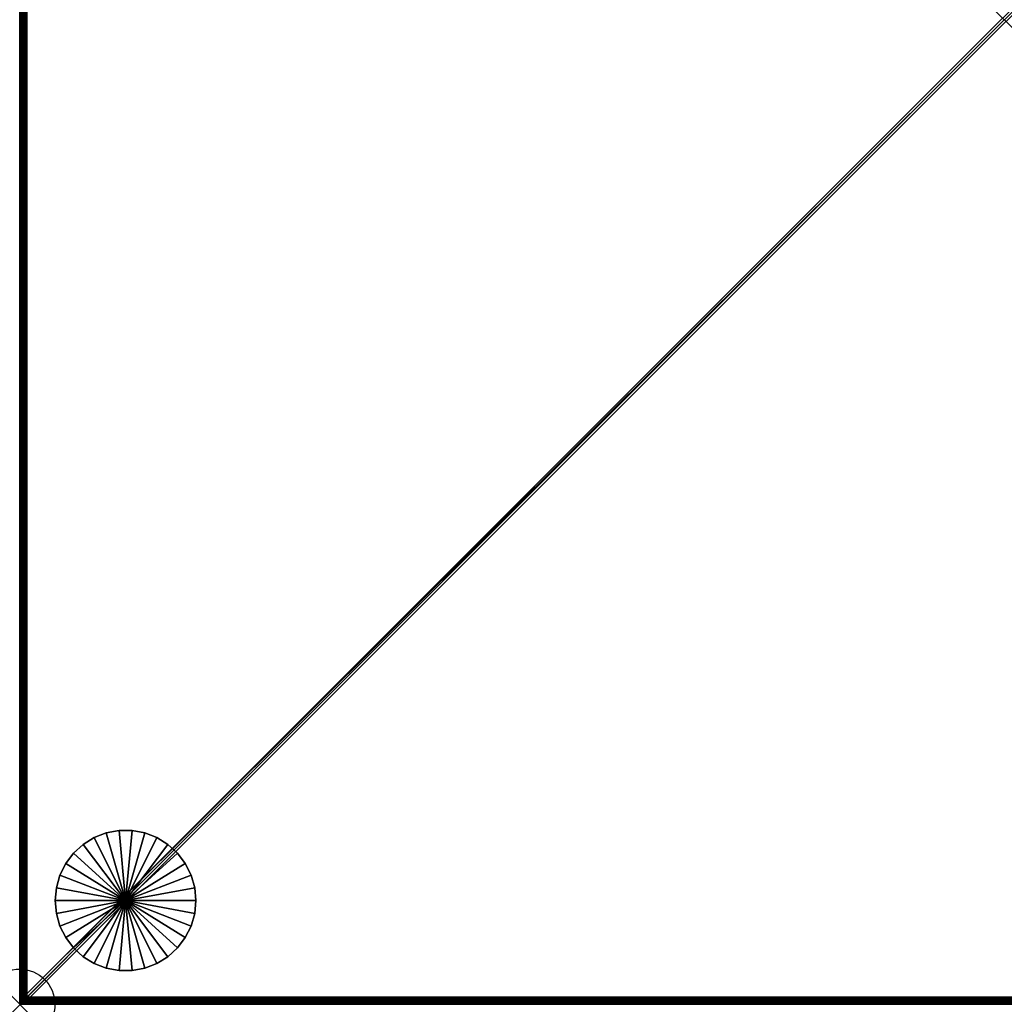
# Model space of a CAD drawing. Header units: inches. Extents: x 0 to 28, y -28 to 0.
# Tile 1 of 4: x 0 to 14, y -28 to -14. Entities that reach past the tile are written whole.
import ezdxf

# ---------------------------------------------------------------- set-up
doc = ezdxf.new("R2010")
doc.units = ezdxf.units.IN
doc.header["$MEASUREMENT"] = 0
doc.header["$PDMODE"] = 35
doc.header["$PDSIZE"] = 1
for name, color, linetype in [('A-FURN-3-NODE', 7, 'Continuous'), ('A-FURN-3-ST', 151, 'Continuous'), ('A-FURN-3-ST-LG', 252, 'Continuous')]:
    doc.layers.add(name, color=color, linetype=linetype)
doc.layers.add('A-FURN-3-ST-LM', color=7, linetype='Continuous', true_color=0xffbd7a)

msp = doc.modelspace()

# ---------------------------------------------------------------- linework, layer by layer
at = {"layer": 'A-FURN-3-NODE'}
msp.add_point((0, -28), dxfattribs=at)

# ---------------------------------------------------------------- meshes
at = {"layer": 'A-FURN-3-ST'}
mesh = msp.add_polyface(dxfattribs=at)
corners = [(28, -28, 13.5), (28, 0, 1.323), (28, -28, 1.323), (28, 0, 13.5), (0, -28, 13.5), (0, -28, 1.323), (0, 0, 13.5), (0, 0, 1.323)]
mesh.append_faces([[corners[k] for k in face] for face in [(0, 1, 3), (4, 2, 0), (6, 5, 4), (3, 7, 6), (5, 1, 2), (0, 6, 4)]], dxfattribs={"vtx0": -1})
mesh.append_faces([[corners[k] for k in face] for face in [(2, 1, 0), (5, 2, 4), (7, 5, 6), (1, 7, 3), (7, 1, 5), (3, 6, 0)]], dxfattribs={"vtx1": -1})
at = {"layer": 'A-FURN-3-ST-LG'}
mesh = msp.add_polyface(dxfattribs=at)
corners = [(1.505, -26.525, 0), (1.413, -25.53, 0), (1.597, -25.53, 0), (1.231, -25.564, 0), (1.059, -25.63, 0), (0.902, -25.727, 0), (0.766, -25.852, 0), (0.655, -25.999, 0), (0.572, -26.164, 0), (0.522, -26.342, 0), (1.413, -25.53, 0.3), (1.231, -25.564, 0.3), (1.059, -25.63, 0.3), (0.902, -25.727, 0.3), (1.597, -25.53, 0.3), (1.413, -25.53, 0.6), (1.231, -25.564, 0.6), (1.059, -25.63, 0.6), (0.902, -25.727, 0.6), (1.597, -25.53, 0.6), (1.413, -25.53, 0.9), (1.231, -25.564, 0.9), (1.059, -25.63, 0.9), (0.902, -25.727, 0.9), (1.597, -25.53, 0.9), (1.413, -25.53, 1.2), (1.231, -25.564, 1.2), (1.059, -25.63, 1.2), (0.902, -25.727, 1.2), (1.597, -25.53, 1.2), (1.413, -25.53, 1.5), (1.231, -25.564, 1.5), (1.059, -25.63, 1.5), (0.902, -25.727, 1.5), (0.766, -25.852, 1.5), (1.505, -26.525, 1.5), (0.655, -25.999, 1.5), (0.572, -26.164, 1.5), (0.522, -26.342, 1.5)]
mesh.append_faces([[corners[k] for k in face] for face in [(1, 11, 10), (3, 12, 11), (4, 13, 12), (10, 16, 15), (11, 17, 16), (12, 18, 17), (15, 21, 20), (16, 22, 21), (17, 23, 22), (20, 26, 25), (21, 27, 26), (22, 28, 27), (25, 31, 30), (26, 32, 31), (27, 33, 32), (28, 34, 33)]], dxfattribs={"vtx0": -1})
mesh.append_faces([[corners[k] for k in face] for face in [(0, 1, 2), (0, 3, 1), (0, 4, 3), (0, 5, 4), (0, 6, 5), (0, 7, 6), (0, 8, 7), (0, 9, 8), (35, 30, 31), (35, 31, 32), (35, 32, 33), (35, 33, 34), (35, 34, 36), (35, 36, 37), (35, 37, 38)]], dxfattribs={"vtx0": -1, "vtx2": -1})
mesh.append_faces([[corners[k] for k in face] for face in [(2, 1, 10), (1, 3, 11), (3, 4, 12), (4, 5, 13), (14, 10, 15), (10, 11, 16), (11, 12, 17), (12, 13, 18), (19, 15, 20), (15, 16, 21), (16, 17, 22), (17, 18, 23), (24, 20, 25), (20, 21, 26), (21, 22, 27), (22, 23, 28), (29, 25, 30), (25, 26, 31), (26, 27, 32), (27, 28, 33)]], dxfattribs={"vtx2": -1})
mesh = msp.add_polyface(dxfattribs=at)
corners = [(1.505, -26.525, 0), (2.437, -26.164, 0), (2.488, -26.342, 0), (2.355, -25.999, 0), (2.244, -25.852, 0), (2.108, -25.727, 0), (1.951, -25.63, 0), (1.779, -25.564, 0), (1.597, -25.53, 0), (2.108, -25.727, 0.3), (1.951, -25.63, 0.3), (1.779, -25.564, 0.3), (1.597, -25.53, 0.3), (1.413, -25.53, 0.3), (1.951, -25.63, 0.6), (2.108, -25.727, 0.6), (1.779, -25.564, 0.6), (1.597, -25.53, 0.6), (1.413, -25.53, 0.6), (1.951, -25.63, 0.9), (2.108, -25.727, 0.9), (1.779, -25.564, 0.9), (1.597, -25.53, 0.9), (1.413, -25.53, 0.9), (1.951, -25.63, 1.2), (2.108, -25.727, 1.2), (1.779, -25.564, 1.2), (1.597, -25.53, 1.2), (1.413, -25.53, 1.2), (1.951, -25.63, 1.5), (2.108, -25.727, 1.5), (1.779, -25.564, 1.5), (1.597, -25.53, 1.5), (1.413, -25.53, 1.5), (1.505, -26.525, 1.5), (2.488, -26.342, 1.5), (2.437, -26.164, 1.5), (2.355, -25.999, 1.5), (2.244, -25.852, 1.5)]
mesh.append_faces([[corners[k] for k in face] for face in [(5, 10, 9), (6, 11, 10), (7, 12, 11), (8, 13, 12), (9, 14, 15), (10, 16, 14), (11, 17, 16), (12, 18, 17), (15, 19, 20), (14, 21, 19), (16, 22, 21), (17, 23, 22), (20, 24, 25), (19, 26, 24), (21, 27, 26), (22, 28, 27), (25, 29, 30), (24, 31, 29), (26, 32, 31), (27, 33, 32)]], dxfattribs={"vtx0": -1})
mesh.append_faces([[corners[k] for k in face] for face in [(0, 1, 2), (0, 3, 1), (0, 4, 3), (0, 5, 4), (0, 6, 5), (0, 7, 6), (0, 8, 7), (34, 35, 36), (34, 36, 37), (34, 37, 38), (34, 38, 30), (34, 30, 29), (34, 29, 31), (34, 31, 32), (34, 32, 33)]], dxfattribs={"vtx0": -1, "vtx2": -1})
mesh.append_faces([[corners[k] for k in face] for face in [(4, 5, 9), (5, 6, 10), (6, 7, 11), (7, 8, 12), (9, 10, 14), (10, 11, 16), (11, 12, 17), (15, 14, 19), (14, 16, 21), (16, 17, 22), (20, 19, 24), (19, 21, 26), (21, 22, 27), (25, 24, 29), (24, 26, 31), (26, 27, 32)]], dxfattribs={"vtx2": -1})
mesh = msp.add_polyface(dxfattribs=at)
corners = [(1.505, -26.525, 0), (0.505, -26.525, 0), (0.522, -26.342, 0), (0.902, -25.727, 0), (0.766, -25.852, 0.3), (0.902, -25.727, 0.3), (0.766, -25.852, 0), (0.655, -25.999, 0.3), (0.655, -25.999, 0), (0.572, -26.164, 0.3), (0.572, -26.164, 0), (0.522, -26.342, 0.3), (0.505, -26.525, 0.3), (0.766, -25.852, 0.6), (0.902, -25.727, 0.6), (0.655, -25.999, 0.6), (0.572, -26.164, 0.6), (0.522, -26.342, 0.6), (0.505, -26.525, 0.6), (0.766, -25.852, 0.9), (0.902, -25.727, 0.9), (0.655, -25.999, 0.9), (0.572, -26.164, 0.9), (0.522, -26.342, 0.9), (0.505, -26.525, 0.9), (0.766, -25.852, 1.2), (0.902, -25.727, 1.2), (0.655, -25.999, 1.2), (0.572, -26.164, 1.2), (0.522, -26.342, 1.2), (0.505, -26.525, 1.2), (0.766, -25.852, 1.5), (0.655, -25.999, 1.5), (0.572, -26.164, 1.5), (0.522, -26.342, 1.5), (0.505, -26.525, 1.5), (1.505, -26.525, 1.5)]
mesh.append_faces([[corners[k] for k in face] for face in [(3, 4, 5), (6, 7, 4), (8, 9, 7), (10, 11, 9), (2, 12, 11), (5, 13, 14), (4, 15, 13), (7, 16, 15), (9, 17, 16), (11, 18, 17), (14, 19, 20), (13, 21, 19), (15, 22, 21), (16, 23, 22), (17, 24, 23), (20, 25, 26), (19, 27, 25), (21, 28, 27), (22, 29, 28), (23, 30, 29), (25, 32, 31), (27, 33, 32), (28, 34, 33), (29, 35, 34)]], dxfattribs={"vtx0": -1})
mesh.append_faces([[corners[k] for k in face] for face in [(0, 1, 2), (36, 34, 35)]], dxfattribs={"vtx0": -1, "vtx2": -1})
mesh.append_faces([[corners[k] for k in face] for face in [(3, 6, 4), (6, 8, 7), (8, 10, 9), (10, 2, 11), (2, 1, 12), (5, 4, 13), (4, 7, 15), (7, 9, 16), (9, 11, 17), (11, 12, 18), (14, 13, 19), (13, 15, 21), (15, 16, 22), (16, 17, 23), (17, 18, 24), (20, 19, 25), (19, 21, 27), (21, 22, 28), (22, 23, 29), (23, 24, 30), (26, 25, 31), (25, 27, 32), (27, 28, 33), (28, 29, 34), (29, 30, 35)]], dxfattribs={"vtx2": -1})
mesh = msp.add_polyface(dxfattribs=at)
corners = [(1.505, -26.525, 0), (2.488, -26.342, 0), (2.505, -26.525, 0), (2.488, -26.342, 0.3), (2.505, -26.525, 0.3), (2.437, -26.164, 0.3), (2.437, -26.164, 0), (2.355, -25.999, 0.3), (2.355, -25.999, 0), (2.244, -25.852, 0.3), (2.244, -25.852, 0), (2.108, -25.727, 0.3), (2.488, -26.342, 0.6), (2.505, -26.525, 0.6), (2.437, -26.164, 0.6), (2.355, -25.999, 0.6), (2.244, -25.852, 0.6), (2.108, -25.727, 0.6), (2.488, -26.342, 0.9), (2.505, -26.525, 0.9), (2.437, -26.164, 0.9), (2.355, -25.999, 0.9), (2.244, -25.852, 0.9), (2.108, -25.727, 0.9), (2.488, -26.342, 1.2), (2.505, -26.525, 1.2), (2.437, -26.164, 1.2), (2.355, -25.999, 1.2), (2.244, -25.852, 1.2), (2.108, -25.727, 1.2), (2.488, -26.342, 1.5), (2.505, -26.525, 1.5), (2.437, -26.164, 1.5), (2.355, -25.999, 1.5), (2.244, -25.852, 1.5), (2.108, -25.727, 1.5), (1.505, -26.525, 1.5)]
mesh.append_faces([[corners[k] for k in face] for face in [(2, 3, 4), (1, 5, 3), (6, 7, 5), (8, 9, 7), (10, 11, 9), (4, 12, 13), (3, 14, 12), (5, 15, 14), (7, 16, 15), (9, 17, 16), (13, 18, 19), (12, 20, 18), (14, 21, 20), (15, 22, 21), (16, 23, 22), (19, 24, 25), (18, 26, 24), (20, 27, 26), (21, 28, 27), (22, 29, 28), (25, 30, 31), (24, 32, 30), (26, 33, 32), (27, 34, 33), (28, 35, 34)]], dxfattribs={"vtx0": -1})
mesh.append_faces([[corners[k] for k in face] for face in [(0, 1, 2), (36, 31, 30)]], dxfattribs={"vtx0": -1, "vtx2": -1})
mesh.append_faces([[corners[k] for k in face] for face in [(2, 1, 3), (1, 6, 5), (6, 8, 7), (8, 10, 9), (4, 3, 12), (3, 5, 14), (5, 7, 15), (7, 9, 16), (9, 11, 17), (13, 12, 18), (12, 14, 20), (14, 15, 21), (15, 16, 22), (16, 17, 23), (19, 18, 24), (18, 20, 26), (20, 21, 27), (21, 22, 28), (22, 23, 29), (25, 24, 30), (24, 26, 32), (26, 27, 33), (27, 28, 34), (28, 29, 35)]], dxfattribs={"vtx2": -1})
mesh = msp.add_polyface(dxfattribs=at)
corners = [(1.505, -26.525, 0), (0.522, -26.709, 0), (0.505, -26.525, 0), (0.522, -26.709, 0.3), (0.505, -26.525, 0.3), (0.572, -26.887, 0.3), (0.572, -26.887, 0), (0.655, -27.052, 0.3), (0.655, -27.052, 0), (0.766, -27.199, 0.3), (0.766, -27.199, 0), (0.902, -27.323, 0.3), (0.902, -27.323, 0), (0.522, -26.709, 0.6), (0.505, -26.525, 0.6), (0.572, -26.887, 0.6), (0.655, -27.052, 0.6), (0.766, -27.199, 0.6), (0.902, -27.323, 0.6), (0.522, -26.709, 0.9), (0.505, -26.525, 0.9), (0.572, -26.887, 0.9), (0.655, -27.052, 0.9), (0.766, -27.199, 0.9), (0.902, -27.323, 0.9), (0.522, -26.709, 1.2), (0.505, -26.525, 1.2), (0.572, -26.887, 1.2), (0.655, -27.052, 1.2), (0.766, -27.199, 1.2), (0.902, -27.323, 1.2), (0.522, -26.709, 1.5), (0.505, -26.525, 1.5), (0.572, -26.887, 1.5), (0.655, -27.052, 1.5), (0.766, -27.199, 1.5), (0.902, -27.323, 1.5), (1.505, -26.525, 1.5)]
mesh.append_faces([[corners[k] for k in face] for face in [(2, 3, 4), (1, 5, 3), (6, 7, 5), (8, 9, 7), (10, 11, 9), (4, 13, 14), (3, 15, 13), (5, 16, 15), (7, 17, 16), (9, 18, 17), (14, 19, 20), (13, 21, 19), (15, 22, 21), (16, 23, 22), (17, 24, 23), (20, 25, 26), (19, 27, 25), (21, 28, 27), (22, 29, 28), (23, 30, 29), (26, 31, 32), (25, 33, 31), (27, 34, 33), (28, 35, 34), (29, 36, 35)]], dxfattribs={"vtx0": -1})
mesh.append_faces([[corners[k] for k in face] for face in [(0, 1, 2), (37, 32, 31)]], dxfattribs={"vtx0": -1, "vtx2": -1})
mesh.append_faces([[corners[k] for k in face] for face in [(2, 1, 3), (1, 6, 5), (6, 8, 7), (8, 10, 9), (10, 12, 11), (4, 3, 13), (3, 5, 15), (5, 7, 16), (7, 9, 17), (9, 11, 18), (14, 13, 19), (13, 15, 21), (15, 16, 22), (16, 17, 23), (17, 18, 24), (20, 19, 25), (19, 21, 27), (21, 22, 28), (22, 23, 29), (23, 24, 30), (26, 25, 31), (25, 27, 33), (27, 28, 34), (28, 29, 35)]], dxfattribs={"vtx2": -1})
mesh = msp.add_polyface(dxfattribs=at)
corners = [(1.505, -26.525, 0), (0.572, -26.887, 0), (0.522, -26.709, 0), (0.655, -27.052, 0), (0.766, -27.199, 0), (0.902, -27.323, 0), (1.059, -27.421, 0), (1.231, -27.487, 0), (1.413, -27.521, 0), (1.597, -27.521, 0), (1.059, -27.421, 0.3), (0.902, -27.323, 0.3), (1.231, -27.487, 0.3), (1.413, -27.521, 0.3), (1.597, -27.521, 0.3), (1.059, -27.421, 0.6), (0.902, -27.323, 0.6), (1.231, -27.487, 0.6), (1.413, -27.521, 0.6), (1.597, -27.521, 0.6), (1.059, -27.421, 0.9), (0.902, -27.323, 0.9), (1.231, -27.487, 0.9), (1.413, -27.521, 0.9), (1.597, -27.521, 0.9), (1.059, -27.421, 1.2), (0.902, -27.323, 1.2), (1.231, -27.487, 1.2), (1.413, -27.521, 1.2), (1.597, -27.521, 1.2), (0.766, -27.199, 1.2), (0.902, -27.323, 1.5), (1.059, -27.421, 1.5), (1.231, -27.487, 1.5), (1.413, -27.521, 1.5), (1.597, -27.521, 1.5), (1.505, -26.525, 1.5), (0.522, -26.709, 1.5), (0.572, -26.887, 1.5), (0.655, -27.052, 1.5), (0.766, -27.199, 1.5)]
mesh.append_faces([[corners[k] for k in face] for face in [(5, 10, 11), (6, 12, 10), (7, 13, 12), (8, 14, 13), (11, 15, 16), (10, 17, 15), (12, 18, 17), (13, 19, 18), (16, 20, 21), (15, 22, 20), (17, 23, 22), (18, 24, 23), (21, 25, 26), (20, 27, 25), (22, 28, 27), (23, 29, 28), (26, 32, 31), (25, 33, 32), (27, 34, 33), (28, 35, 34)]], dxfattribs={"vtx0": -1})
mesh.append_faces([[corners[k] for k in face] for face in [(0, 1, 2), (0, 3, 1), (0, 4, 3), (0, 5, 4), (0, 6, 5), (0, 7, 6), (0, 8, 7), (0, 9, 8), (36, 37, 38), (36, 38, 39), (36, 39, 40), (36, 40, 31), (36, 31, 32), (36, 32, 33), (36, 33, 34)]], dxfattribs={"vtx0": -1, "vtx2": -1})
mesh.append_faces([[corners[k] for k in face] for face in [(5, 6, 10), (6, 7, 12), (7, 8, 13), (11, 10, 15), (10, 12, 17), (12, 13, 18), (16, 15, 20), (15, 17, 22), (17, 18, 23), (21, 20, 25), (20, 22, 27), (22, 23, 28), (30, 26, 31), (26, 25, 32), (25, 27, 33), (27, 28, 34)]], dxfattribs={"vtx2": -1})
mesh = msp.add_polyface(dxfattribs=at)
corners = [(1.505, -26.525, 0), (1.779, -27.487, 0), (1.597, -27.521, 0), (1.951, -27.421, 0), (2.108, -27.323, 0), (2.244, -27.199, 0), (2.355, -27.052, 0), (2.437, -26.887, 0), (2.488, -26.709, 0), (1.413, -27.521, 0), (1.597, -27.521, 0.3), (1.779, -27.487, 0.3), (1.951, -27.421, 0.3), (2.108, -27.323, 0.3), (2.244, -27.199, 0.3), (1.413, -27.521, 0.3), (1.597, -27.521, 0.6), (1.779, -27.487, 0.6), (1.951, -27.421, 0.6), (2.108, -27.323, 0.6), (1.413, -27.521, 0.6), (1.597, -27.521, 0.9), (1.779, -27.487, 0.9), (1.951, -27.421, 0.9), (2.108, -27.323, 0.9), (1.413, -27.521, 0.9), (1.597, -27.521, 1.2), (1.779, -27.487, 1.2), (1.951, -27.421, 1.2), (2.108, -27.323, 1.2), (1.413, -27.521, 1.2), (1.597, -27.521, 1.5), (1.779, -27.487, 1.5), (1.951, -27.421, 1.5), (2.108, -27.323, 1.5), (1.505, -26.525, 1.5), (1.413, -27.521, 1.5), (2.244, -27.199, 1.5), (2.355, -27.052, 1.5), (2.437, -26.887, 1.5), (2.488, -26.709, 1.5)]
mesh.append_faces([[corners[k] for k in face] for face in [(2, 11, 10), (1, 12, 11), (3, 13, 12), (4, 14, 13), (10, 17, 16), (11, 18, 17), (12, 19, 18), (16, 22, 21), (17, 23, 22), (18, 24, 23), (21, 27, 26), (22, 28, 27), (23, 29, 28), (26, 32, 31), (27, 33, 32), (28, 34, 33)]], dxfattribs={"vtx0": -1})
mesh.append_faces([[corners[k] for k in face] for face in [(0, 1, 2), (0, 3, 1), (0, 4, 3), (0, 5, 4), (0, 6, 5), (0, 7, 6), (0, 8, 7), (35, 36, 31), (35, 31, 32), (35, 32, 33), (35, 33, 34), (35, 34, 37), (35, 37, 38), (35, 38, 39), (35, 39, 40)]], dxfattribs={"vtx0": -1, "vtx2": -1})
mesh.append_faces([[corners[k] for k in face] for face in [(9, 2, 10), (2, 1, 11), (1, 3, 12), (3, 4, 13), (15, 10, 16), (10, 11, 17), (11, 12, 18), (12, 13, 19), (20, 16, 21), (16, 17, 22), (17, 18, 23), (18, 19, 24), (25, 21, 26), (21, 22, 27), (22, 23, 28), (23, 24, 29), (30, 26, 31), (26, 27, 32), (27, 28, 33), (28, 29, 34)]], dxfattribs={"vtx2": -1})
mesh = msp.add_polyface(dxfattribs=at)
corners = [(1.505, -26.525, 0), (2.505, -26.525, 0), (2.488, -26.709, 0), (2.108, -27.323, 0), (2.244, -27.199, 0), (2.244, -27.199, 0.3), (2.355, -27.052, 0.3), (2.355, -27.052, 0), (2.437, -26.887, 0.3), (2.437, -26.887, 0), (2.488, -26.709, 0.3), (2.505, -26.525, 0.3), (2.108, -27.323, 0.3), (2.244, -27.199, 0.6), (2.108, -27.323, 0.6), (2.355, -27.052, 0.6), (2.437, -26.887, 0.6), (2.488, -26.709, 0.6), (2.505, -26.525, 0.6), (2.244, -27.199, 0.9), (2.108, -27.323, 0.9), (2.355, -27.052, 0.9), (2.437, -26.887, 0.9), (2.488, -26.709, 0.9), (2.505, -26.525, 0.9), (2.244, -27.199, 1.2), (2.108, -27.323, 1.2), (2.355, -27.052, 1.2), (2.437, -26.887, 1.2), (2.488, -26.709, 1.2), (2.505, -26.525, 1.2), (2.244, -27.199, 1.5), (2.108, -27.323, 1.5), (2.355, -27.052, 1.5), (2.437, -26.887, 1.5), (2.488, -26.709, 1.5), (2.505, -26.525, 1.5), (1.505, -26.525, 1.5)]
mesh.append_faces([[corners[k] for k in face] for face in [(4, 6, 5), (7, 8, 6), (9, 10, 8), (2, 11, 10), (12, 13, 14), (5, 15, 13), (6, 16, 15), (8, 17, 16), (10, 18, 17), (14, 19, 20), (13, 21, 19), (15, 22, 21), (16, 23, 22), (17, 24, 23), (20, 25, 26), (19, 27, 25), (21, 28, 27), (22, 29, 28), (23, 30, 29), (26, 31, 32), (25, 33, 31), (27, 34, 33), (28, 35, 34), (29, 36, 35)]], dxfattribs={"vtx0": -1})
mesh.append_faces([[corners[k] for k in face] for face in [(0, 1, 2), (37, 35, 36)]], dxfattribs={"vtx0": -1, "vtx2": -1})
mesh.append_faces([[corners[k] for k in face] for face in [(3, 4, 5), (4, 7, 6), (7, 9, 8), (9, 2, 10), (2, 1, 11), (12, 5, 13), (5, 6, 15), (6, 8, 16), (8, 10, 17), (10, 11, 18), (14, 13, 19), (13, 15, 21), (15, 16, 22), (16, 17, 23), (17, 18, 24), (20, 19, 25), (19, 21, 27), (21, 22, 28), (22, 23, 29), (23, 24, 30), (26, 25, 31), (25, 27, 33), (27, 28, 34), (28, 29, 35), (29, 30, 36)]], dxfattribs={"vtx2": -1})
at = {"layer": 'A-FURN-3-ST-LM'}
mesh = msp.add_polyface(dxfattribs=at)
corners = [(0.072, -0.044, 13.983), (0.059, -0.042, 13.98), (0.078, -0.068, 13.994), (0.081, -0.062, 13.992), (0.09, -0.08, 13.998), (0.1, -0.1, 14), (0.04, -0.04, 13.971), (0.061, -0.058, 13.988), (0.08, -0.08, 13.997), (0.008, -0.036, 13.931), (0.002, -0.037, 13.9), (0.002, -0.051, 13.92), (0, -0.05, 13.9), (0.008, -0.054, 13.938), (0.024, -0.045, 13.961), (0.017, -0.058, 13.956), (0.029, -0.065, 13.971), (0.05, -0.063, 13.985), (0.044, -0.072, 13.983), (0.062, -0.081, 13.992), (0.075, -0.083, 13.997), (0.08, -0.09, 13.998), (0.002, -0.037, 13.5), (0, -0.05, 13.5), (27.95, 0, 13.5), (0, -27.95, 13.5), (27.928, -0.044, 13.983), (27.919, -0.062, 13.992), (27.9, -0.1, 14), (0.08, -27.91, 13.998), (0.062, -27.919, 13.992), (0.029, -27.935, 13.971), (0.017, -27.942, 13.956), (0.008, -27.946, 13.938), (0, -27.95, 13.9)]
mesh.append_faces([[corners[k] for k in face] for face in [(0, 1, 2), (0, 2, 3), (3, 2, 4), (4, 2, 5), (1, 6, 7), (1, 7, 2), (2, 7, 8), (2, 8, 5), (9, 10, 11), (11, 10, 12), (11, 13, 9), (9, 13, 14), (13, 15, 14), (14, 15, 16), (14, 16, 17), (17, 16, 18), (17, 18, 19), (17, 19, 20), (20, 19, 21), (20, 21, 5), (20, 5, 8), (7, 6, 17), (17, 6, 14), (8, 7, 17), (20, 8, 17), (10, 22, 12), (12, 22, 23), (26, 0, 3), (27, 3, 4), (28, 4, 5), (23, 25, 12), (29, 5, 21), (29, 21, 19), (30, 19, 18), (31, 18, 16), (32, 16, 15), (32, 15, 13), (33, 13, 11), (34, 11, 12)]])
mesh.append_faces([[corners[k] for k in face] for face in [(23, 24, 25)]], dxfattribs={"vtx0": -1, "vtx1": -1})
mesh = msp.add_polyface(dxfattribs=at)
corners = [(0, -27.95, 13.5), (27.95, 0, 13.5), (28, -0.05, 13.5), (0.05, 0, 13.5), (27.95, 0, 13.9), (0.05, 0, 13.9), (27.949, -0.002, 13.92), (0.054, -0.008, 13.938), (27.946, -0.008, 13.938), (0.058, -0.017, 13.956), (27.942, -0.017, 13.956), (27.935, -0.029, 13.971), (0.065, -0.029, 13.971), (27.928, -0.044, 13.983), (0.081, -0.062, 13.992), (27.919, -0.062, 13.992), (0.09, -0.08, 13.998), (27.91, -0.08, 13.998), (27.9, -0.1, 14), (27.956, -0.072, 13.983), (27.958, -0.059, 13.98), (27.932, -0.078, 13.994), (27.938, -0.081, 13.992), (27.92, -0.09, 13.998), (27.96, -0.04, 13.971), (27.942, -0.061, 13.988), (27.92, -0.08, 13.997), (27.963, -0.002, 13.9), (27.964, -0.008, 13.931), (27.955, -0.024, 13.961), (27.937, -0.05, 13.985), (27.917, -0.075, 13.997), (27.963, -0.002, 13.5), (27.956, -27.928, 13.983), (27.938, -27.919, 13.992), (27.9, -27.9, 14), (0.1, -0.1, 14)]
mesh.append_faces([[corners[k] for k in face] for face in [(3, 4, 1), (4, 5, 6), (6, 7, 8), (8, 9, 10), (10, 9, 11), (11, 12, 13), (13, 14, 15), (15, 16, 17), (17, 16, 18), (19, 20, 21), (19, 21, 22), (22, 21, 23), (23, 21, 18), (20, 24, 25), (20, 25, 21), (21, 25, 26), (21, 26, 18), (6, 27, 4), (6, 8, 28), (28, 8, 29), (8, 10, 29), (29, 10, 11), (29, 11, 30), (30, 11, 13), (30, 13, 15), (30, 15, 31), (31, 15, 17), (31, 17, 18), (31, 18, 26), (25, 24, 30), (30, 24, 29), (26, 25, 30), (31, 26, 30), (27, 32, 4), (4, 32, 1), (33, 19, 22), (34, 22, 23), (35, 23, 18), (18, 36, 35)]])
mesh.append_faces([[corners[k] for k in face] for face in [(0, 1, 2)]], dxfattribs={"vtx0": -1, "vtx1": -1, "vtx2": -1})
mesh = msp.add_polyface(dxfattribs=at)
corners = [(0.05, -28, 13.5), (0.037, -27.998, 13.5), (0, -27.95, 13.5), (0.025, -27.993, 13.5), (0.015, -27.985, 13.5), (0.007, -27.975, 13.5), (0.002, -27.963, 13.5), (0, -27.95, 13.9), (0.002, -27.963, 13.9), (0.002, -27.949, 13.92), (0.008, -27.965, 13.93), (0.008, -27.946, 13.938), (0.022, -27.956, 13.958), (0.017, -27.942, 13.956), (0.029, -27.935, 13.971), (0.042, -27.941, 13.98), (0.044, -27.928, 13.983), (0.007, -27.975, 13.9), (0.021, -27.979, 13.939), (0.04, -27.96, 13.971), (0.015, -27.985, 13.9), (0.025, -27.993, 13.9), (0.036, -27.992, 13.931), (0.037, -27.998, 13.9), (0.045, -27.976, 13.961), (0, -0.05, 13.9), (0.044, -0.072, 13.983), (0.029, -0.065, 13.971), (0.008, -0.054, 13.938), (0.002, -0.051, 13.92)]
mesh.append_faces([[corners[k] for k in face] for face in [(7, 8, 9), (9, 8, 10), (9, 10, 11), (11, 10, 12), (11, 12, 13), (13, 12, 14), (14, 12, 15), (14, 15, 16), (8, 17, 10), (10, 17, 18), (10, 18, 12), (12, 18, 19), (12, 19, 15), (17, 20, 18), (18, 20, 21), (18, 21, 22), (22, 21, 23), (22, 24, 18), (18, 24, 19), (7, 2, 8), (8, 2, 6), (8, 6, 17), (17, 6, 5), (17, 5, 20), (20, 5, 4), (20, 4, 21), (21, 4, 3), (21, 3, 23), (23, 3, 1), (25, 2, 7), (16, 26, 14), (14, 27, 13), (13, 28, 11), (11, 29, 9), (9, 29, 7)]])
mesh.append_faces([[corners[k] for k in face] for face in [(2, 5, 6)]], dxfattribs={"vtx0": -1})
mesh.append_faces([[corners[k] for k in face] for face in [(2, 1, 3), (2, 3, 4)]], dxfattribs={"vtx0": -1, "vtx2": -1})
mesh.append_faces([[corners[k] for k in face] for face in [(0, 1, 2), (4, 5, 2)]], dxfattribs={"vtx1": -1, "vtx2": -1})
mesh = msp.add_polyface(dxfattribs=at)
corners = [(0, -27.95, 13.5), (28, -0.05, 13.5), (0.05, -28, 13.5), (27.95, -28, 13.5), (0.05, -28, 13.9), (27.95, -28, 13.9), (0.051, -27.998, 13.92), (27.946, -27.992, 13.938), (0.054, -27.992, 13.938), (27.942, -27.983, 13.956), (0.058, -27.983, 13.956), (0.065, -27.971, 13.971), (27.935, -27.971, 13.971), (0.072, -27.956, 13.983), (27.919, -27.938, 13.992), (0.081, -27.938, 13.992), (27.91, -27.92, 13.998), (0.09, -27.92, 13.998), (0.1, -27.9, 14), (0.044, -27.928, 13.983), (0.042, -27.941, 13.98), (0.068, -27.922, 13.994), (0.062, -27.919, 13.992), (0.08, -27.91, 13.998), (0.04, -27.96, 13.971), (0.058, -27.939, 13.988), (0.08, -27.92, 13.997), (0.036, -27.992, 13.931), (0.037, -27.998, 13.9), (0.045, -27.976, 13.961), (0.063, -27.95, 13.985), (0.083, -27.925, 13.997), (0.037, -27.998, 13.5), (0.1, -0.1, 14), (0.062, -0.081, 13.992), (0.044, -0.072, 13.983), (27.9, -27.9, 14)]
mesh.append_faces([[corners[k] for k in face] for face in [(3, 4, 2), (4, 5, 6), (6, 7, 8), (8, 9, 10), (10, 9, 11), (11, 12, 13), (13, 14, 15), (15, 16, 17), (17, 16, 18), (19, 20, 21), (19, 21, 22), (22, 21, 23), (23, 21, 18), (20, 24, 25), (20, 25, 21), (21, 25, 26), (21, 26, 18), (27, 28, 6), (6, 28, 4), (6, 8, 27), (27, 8, 29), (8, 10, 29), (29, 10, 11), (29, 11, 30), (30, 11, 13), (30, 13, 15), (30, 15, 31), (31, 15, 17), (31, 17, 18), (31, 18, 26), (25, 24, 30), (30, 24, 29), (26, 25, 30), (31, 26, 30), (28, 32, 4), (4, 32, 2), (18, 33, 23), (23, 34, 22), (22, 35, 19), (36, 33, 18)]])
mesh.append_faces([[corners[k] for k in face] for face in [(0, 1, 2)]], dxfattribs={"vtx0": -1, "vtx1": -1, "vtx2": -1})
mesh = msp.add_polyface(dxfattribs=at)
corners = [(0.05, -28, 13.5), (28, -0.05, 13.5), (28, -27.95, 13.5), (27.928, -27.956, 13.983), (27.941, -27.958, 13.98), (27.922, -27.932, 13.994), (27.919, -27.938, 13.992), (27.91, -27.92, 13.998), (27.9, -27.9, 14), (27.96, -27.96, 13.971), (27.939, -27.942, 13.988), (27.92, -27.92, 13.997), (27.992, -27.964, 13.931), (27.998, -27.963, 13.9), (27.998, -27.949, 13.92), (28, -27.95, 13.9), (27.992, -27.946, 13.938), (27.976, -27.955, 13.961), (27.983, -27.942, 13.956), (27.971, -27.935, 13.971), (27.95, -27.937, 13.985), (27.956, -27.928, 13.983), (27.938, -27.919, 13.992), (27.925, -27.917, 13.997), (27.92, -27.91, 13.998), (27.998, -27.963, 13.5), (0.072, -27.956, 13.983), (27.935, -27.971, 13.971), (0.081, -27.938, 13.992), (0.1, -27.9, 14), (28, -0.05, 13.9), (27.992, -0.054, 13.938), (27.983, -0.058, 13.956), (27.971, -0.065, 13.971), (27.938, -0.081, 13.992), (27.92, -0.09, 13.998)]
mesh.append_faces([[corners[k] for k in face] for face in [(3, 4, 5), (3, 5, 6), (6, 5, 7), (7, 5, 8), (4, 9, 10), (4, 10, 5), (5, 10, 11), (5, 11, 8), (12, 13, 14), (14, 13, 15), (14, 16, 12), (12, 16, 17), (16, 18, 17), (17, 18, 19), (17, 19, 20), (20, 19, 21), (20, 21, 22), (20, 22, 23), (23, 22, 24), (23, 24, 8), (23, 8, 11), (10, 9, 20), (20, 9, 17), (11, 10, 20), (23, 11, 20), (13, 25, 15), (15, 25, 2), (26, 27, 3), (26, 3, 6), (28, 6, 7), (29, 7, 8), (15, 30, 14), (14, 31, 16), (16, 32, 18), (18, 32, 19), (19, 33, 21), (21, 34, 22), (22, 35, 24), (24, 35, 8), (1, 15, 2)]])
mesh.append_faces([[corners[k] for k in face] for face in [(0, 1, 2)]], dxfattribs={"vtx0": -1, "vtx2": -1})
mesh = msp.add_polyface(dxfattribs=at)
corners = [(0.05, -28, 13.5), (28, -27.95, 13.5), (27.95, -28, 13.5), (27.963, -27.998, 13.5), (27.975, -27.993, 13.5), (27.985, -27.985, 13.5), (27.993, -27.975, 13.5), (27.998, -27.963, 13.5), (27.95, -28, 13.9), (27.963, -27.998, 13.9), (27.949, -27.998, 13.92), (27.965, -27.992, 13.93), (27.946, -27.992, 13.938), (27.956, -27.978, 13.958), (27.942, -27.983, 13.956), (27.935, -27.971, 13.971), (27.941, -27.958, 13.98), (27.928, -27.956, 13.983), (27.975, -27.993, 13.9), (27.979, -27.979, 13.939), (27.96, -27.96, 13.971), (27.985, -27.985, 13.9), (27.993, -27.975, 13.9), (27.992, -27.964, 13.931), (27.998, -27.963, 13.9), (27.976, -27.955, 13.961), (0.05, -28, 13.9), (0.051, -27.998, 13.92), (0.054, -27.992, 13.938), (0.065, -27.971, 13.971)]
mesh.append_faces([[corners[k] for k in face] for face in [(8, 9, 10), (10, 9, 11), (10, 11, 12), (12, 11, 13), (12, 13, 14), (14, 13, 15), (15, 13, 16), (15, 16, 17), (9, 18, 11), (11, 18, 19), (11, 19, 13), (13, 19, 20), (13, 20, 16), (18, 21, 19), (19, 21, 22), (19, 22, 23), (23, 22, 24), (23, 25, 19), (19, 25, 20), (8, 2, 9), (9, 2, 3), (9, 3, 18), (18, 3, 4), (18, 4, 21), (21, 4, 5), (21, 5, 22), (22, 5, 6), (22, 6, 24), (24, 6, 7), (8, 26, 2), (27, 8, 10), (27, 10, 12), (28, 12, 14), (29, 14, 15)]])
mesh.append_faces([[corners[k] for k in face] for face in [(6, 1, 7)]], dxfattribs={"vtx0": -1})
mesh.append_faces([[corners[k] for k in face] for face in [(0, 1, 2), (2, 1, 3), (3, 1, 4), (4, 1, 5), (5, 1, 6)]], dxfattribs={"vtx0": -1, "vtx1": -1})

doc.saveas('drawing.dxf')
